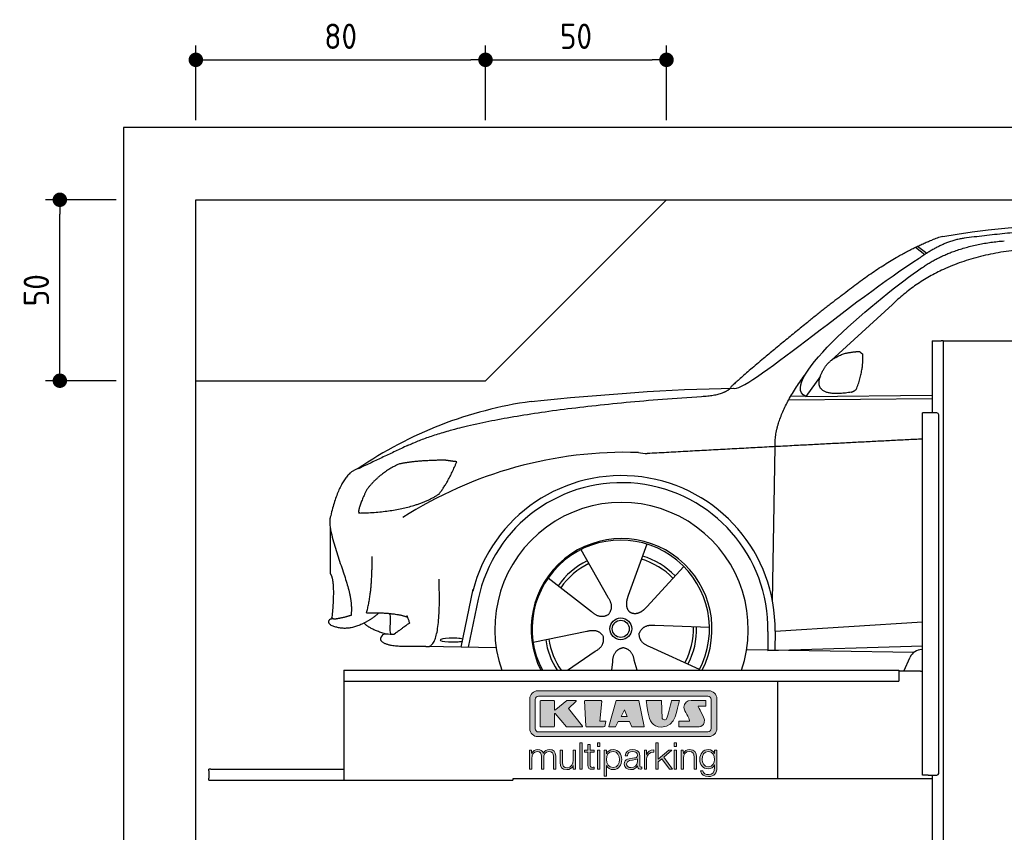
# Model space of a CAD drawing. Header units: millimetres. Extents: x -287 to 6264, y -593 to 3898.
# Tile 2 of 3: x -287 to 2433, y 1652 to 3898. Entities that reach past the tile are written whole.
import ezdxf

# ---------------------------------------------------------------- set-up
doc = ezdxf.new("R2010")
doc.units = ezdxf.units.MM
for name, color, linetype in [('4', 3, 'Continuous'), ('5', 3, 'Continuous'), ('Car', 10, 'Continuous'), ('Logo', 7, 'Continuous')]:
    doc.layers.add(name, color=color, linetype=linetype)
doc.styles.get("Standard").update_dxf_attribs({"font": 'ISOCP.SHX'})
doc.dimstyles.new('GEN-ISO$0', dxfattribs={"dimscale": 20, "dimtxt": 3.5, "dimasz": 2, "dimexe": 2, "dimexo": 1, "dimgap": 1.5, "dimtad": 1, "dimdec": 1, "dimlfac": 0.1, "dimdsep": 46, "dimtxsty": 'Standard', "dimblk": 'PUNKT', "dimcen": 2, "dimclrd": 256, "dimclre": 256, "dimclrt": 2, "dimadec": 0, "dimazin": 0, "dimtp": 0.1, "dimtm": 0.1, "dimtfac": 0.71, "dimtdec": 1, "dimtmove": 2, "dimatfit": 3, "dimldrblk": 'PUNKT', "dimfxl": 0, "dimtolj": 1, "dimarcsym": 0})

# ---------------------------------------------------------------- blocks, each defined once
blk = doc.blocks.new('PUNKT')
at = {"layer": '4', "color": 0, "linetype": 'ByBlock'}
blk.add_line((-0.5, 0), (-1, 0), dxfattribs=at)
at = {"layer": '4', "color": 0, "linetype": 'ByBlock', "const_width": 0.5}
blk.add_lwpolyline([(-0.25, 0, 1), (0.25, 0, 1)], format="xyb", close=True, dxfattribs=at)
blk = doc.blocks.new('*D4')
at = {"layer": '5', "lineweight": -2}
for p, q in [((-20, 3400), (-215.7, 3400)), ((-175.7, 2940), (-175.7, 3360)), ((-20, 2900), (-215.7, 2900))]:
    blk.add_line(p, q, dxfattribs=at)
at = {"layer": 'DEFPOINTS', "color": 0}
for p in [(-175.7, 3400), (0, 3400), (0, 2900)]:
    blk.add_point(p, dxfattribs=at)
at = {"layer": '5', "lineweight": -2, "xscale": 40, "yscale": 40, "zscale": 40}
for p, rotation in [((-175.7, 3400), 90), ((-175.7, 2900), 270)]:
    blk.add_blockref('PUNKT', p, dxfattribs=dict(at, rotation=rotation))
at = {"layer": '5', "color": 2, "insert": (-240.7, 3150), "char_height": 70, "attachment_point": 5, "rotation": 90}
blk.add_mtext('\\A1;50', dxfattribs=at)
blk = doc.blocks.new('*D5')
at = {"layer": '5', "lineweight": -2}
for p, q in [((200, 3620), (200, 3826.7)), ((1000, 3620), (1000, 3826.7)), ((240, 3786.7), (960, 3786.7))]:
    blk.add_line(p, q, dxfattribs=at)
at = {"layer": 'DEFPOINTS', "color": 0}
for p in [(1000, 3786.7), (200, 3600), (1000, 3600)]:
    blk.add_point(p, dxfattribs=at)
at = {"layer": '5', "lineweight": -2, "xscale": 40, "yscale": 40, "zscale": 40, "rotation": 180}
blk.add_blockref('PUNKT', (200, 3786.7), dxfattribs=at)
at = {"layer": '5', "lineweight": -2, "xscale": 40, "yscale": 40, "zscale": 40}
blk.add_blockref('PUNKT', (1000, 3786.7), dxfattribs=at)
at = {"layer": '5', "color": 2, "insert": (600, 3851.7), "char_height": 70, "attachment_point": 5}
blk.add_mtext('\\A1;80', dxfattribs=at)
blk = doc.blocks.new('*D6')
at = {"layer": '5', "lineweight": -2}
for p, q in [((1000, 3620), (1000, 3826.7)), ((1500, 3620), (1500, 3826.7)), ((1040, 3786.7), (1460, 3786.7))]:
    blk.add_line(p, q, dxfattribs=at)
at = {"layer": 'DEFPOINTS', "color": 0}
for p in [(1500, 3786.7), (1000, 3600), (1500, 3600)]:
    blk.add_point(p, dxfattribs=at)
at = {"layer": '5', "lineweight": -2, "xscale": 40, "yscale": 40, "zscale": 40, "rotation": 180}
blk.add_blockref('PUNKT', (1000, 3786.7), dxfattribs=at)
at = {"layer": '5', "lineweight": -2, "xscale": 40, "yscale": 40, "zscale": 40}
blk.add_blockref('PUNKT', (1500, 3786.7), dxfattribs=at)
at = {"layer": '5', "color": 2, "insert": (1250, 3851.7), "char_height": 70, "attachment_point": 5}
blk.add_mtext('\\A1;50', dxfattribs=at)
blk = doc.blocks.new('KLAUS')
at = {"layer": 'Logo'}
h = blk.add_hatch(color=8, dxfattribs=at)
h.dxf.hatch_style = 2
edge = h.paths.add_edge_path()
edge.add_spline(control_points=[(3.6, 29.09), (2.88, 29.09), (2.3, 28.51), (2.3, 27.8), (2.3, 27.8), (2.3, 16.11), (2.3, 16.11), (2.3, 15.39), (2.88, 14.81), (3.6, 14.81), (3.6, 14.81), (71.16, 14.81), (71.16, 14.81), (71.88, 14.81), (72.46, 15.39), (72.46, 16.11), (72.46, 16.11), (72.46, 27.8), (72.46, 27.8), (72.46, 28.51), (71.88, 29.09), (71.16, 29.09), (71.16, 29.09), (3.6, 29.09), (3.6, 29.09), (3.6, 29.09), (3.6, 29.09), (3.6, 29.09)], knot_values=[0, 0, 0, 0, 1, 1, 1, 2, 2, 2, 3, 3, 3, 4, 4, 4, 5, 5, 5, 6, 6, 6, 7, 7, 7, 8, 8, 8, 9, 9, 9, 9], degree=3, periodic=0)
edge = h.paths.add_edge_path()
edge.add_spline(control_points=[(3.35, 31.23), (3.35, 31.23), (71.47, 31.23), (71.47, 31.23), (73.26, 31.23), (74.71, 29.77), (74.71, 27.99), (74.71, 27.99), (74.71, 16.17), (74.71, 16.17), (74.71, 14.38), (73.26, 12.93), (71.47, 12.93), (71.47, 12.93), (3.35, 12.93), (3.35, 12.93), (1.56, 12.93), (0.11, 14.38), (0.11, 16.17), (0.11, 16.17), (0.11, 27.99), (0.11, 27.99), (0.11, 29.77), (1.56, 31.23), (3.35, 31.23), (3.35, 31.23), (3.35, 31.23), (3.35, 31.23)], knot_values=[0, 0, 0, 0, 1, 1, 1, 2, 2, 2, 3, 3, 3, 4, 4, 4, 5, 5, 5, 6, 6, 6, 7, 7, 7, 8, 8, 8, 9, 9, 9, 9], degree=3, periodic=0)
h = blk.add_hatch(color=8, dxfattribs=at)
h.dxf.hatch_style = 2
edge = h.paths.add_edge_path()
edge.add_spline(control_points=[(4.5, 27.33), (4.5, 27.33), (9.7, 27.33), (9.7, 27.33), (9.84, 27.33), (9.96, 27.22), (9.96, 27.08), (9.96, 27.08), (9.96, 23.69), (9.96, 23.69), (9.96, 23.69), (9.94, 23.64), (10.04, 23.59), (10.14, 23.53), (10.2, 23.57), (10.2, 23.57), (10.2, 23.57), (10.51, 23.75), (10.51, 23.75), (10.51, 23.75), (14.94, 27.33), (14.94, 27.33), (14.94, 27.33), (18.41, 27.33), (18.41, 27.33), (18.41, 27.33), (18.49, 27.33), (18.56, 27.2), (18.65, 27.04), (18.53, 26.91), (18.53, 26.91), (18.53, 26.91), (15.49, 24.11), (15.49, 24.11), (15.49, 24.11), (21.14, 17.06), (21.14, 17.06), (21.14, 17.06), (21.13, 16.91), (21.13, 16.91), (21.08, 16.84), (20.99, 16.82), (20.99, 16.82), (20.99, 16.82), (14.7, 16.82), (14.7, 16.82), (14.7, 16.82), (10.26, 22.17), (10.26, 22.17), (10.26, 22.17), (10.19, 22.24), (10.08, 22.21), (9.97, 22.18), (9.96, 22.11), (9.96, 22.11), (9.96, 22.11), (9.96, 17.08), (9.96, 17.08), (9.96, 16.94), (9.84, 16.82), (9.7, 16.82), (9.7, 16.82), (4.5, 16.82), (4.5, 16.82), (4.36, 16.82), (4.25, 16.94), (4.25, 17.08), (4.25, 17.08), (4.25, 27.08), (4.25, 27.08), (4.25, 27.22), (4.36, 27.33), (4.5, 27.33), (4.5, 27.33), (4.5, 27.33), (4.5, 27.33)], knot_values=[0, 0, 0, 0, 1, 1, 1, 2, 2, 2, 3, 3, 3, 4, 4, 4, 5, 5, 5, 6, 6, 6, 7, 7, 7, 8, 8, 8, 9, 9, 9, 10, 10, 10, 11, 11, 11, 12, 12, 12, 13, 13, 13, 14, 14, 14, 15, 15, 15, 16, 16, 16, 17, 17, 17, 18, 18, 18, 19, 19, 19, 20, 20, 20, 21, 21, 21, 22, 22, 22, 23, 23, 23, 24, 24, 24, 25, 25, 25, 25], degree=3, periodic=0)
h = blk.add_hatch(color=8, dxfattribs=at)
h.dxf.hatch_style = 2
h.paths.add_polyline_path([(22.42, 17.06), (21.97, 27.15), (22.24, 27.33), (28.55, 27.33), (28.86, 26.97), (28.01, 19.08), (30.26, 19.07), (30.44, 18.95), (30.08, 16.95), (29.49, 16.82), (22.6, 16.82)])
h = blk.add_hatch(color=8, dxfattribs=at)
h.paths.add_polyline_path([(36.52, 21.01), (38.93, 21.01), (37.87, 23.57)])
h.paths.add_polyline_path([(34.52, 27.33), (43.65, 27.33), (45.76, 16.94), (45.57, 16.82), (40.83, 16.82), (39.89, 18.95), (35.42, 18.95), (34.27, 16.82), (31.78, 16.82), (31.66, 17)])
h = blk.add_hatch(color=8, dxfattribs=at)
h.dxf.hatch_style = 2
edge = h.paths.add_edge_path()
edge.add_spline(control_points=[(52.69, 27.32), (52.69, 27.32), (52.88, 20.14), (52.88, 20.14), (53.01, 19.89), (53.2, 19.77), (53.43, 19.71), (53.91, 19.59), (54.43, 19.57), (54.64, 20.03), (55.23, 21.34), (56.27, 25.45), (56.6, 27.33), (56.6, 27.33), (59.77, 27.33), (59.77, 27.33), (58.77, 23.9), (58.56, 16.82), (52.63, 16.76), (48.72, 16.72), (48.01, 19.35), (47.27, 22.24), (46.89, 23.68), (46.54, 27.33), (46.54, 27.33), (46.54, 27.33), (52.69, 27.32), (52.69, 27.32), (52.69, 27.32), (52.69, 27.32), (52.69, 27.32)], knot_values=[0, 0, 0, 0, 1, 1, 1, 2, 2, 2, 3, 3, 3, 4, 4, 4, 5, 5, 5, 6, 6, 6, 7, 7, 7, 8, 8, 8, 9, 9, 9, 10, 10, 10, 10], degree=3, periodic=0)
h = blk.add_hatch(color=8, dxfattribs=at)
h.dxf.hatch_style = 2
edge = h.paths.add_edge_path()
edge.add_spline(control_points=[(64.46, 27.33), (64.46, 27.33), (70.31, 27.33), (70.31, 27.33), (70.31, 26.52), (70.31, 26.02), (70.31, 25.12), (70.31, 25.12), (67.3, 25.12), (67.3, 25.12), (67.24, 25.04), (67.25, 25.11), (67.25, 24.91), (67.25, 24.88), (69.73, 20.38), (69.73, 19.57), (69.73, 16.4), (67.22, 16.81), (65.9, 16.82), (65.9, 16.82), (59.59, 16.82), (59.59, 16.82), (59.59, 17.76), (59.59, 18.23), (59.59, 19.14), (59.59, 19.14), (63.75, 19.14), (63.75, 19.14), (63.82, 19.22), (63.81, 19.11), (63.81, 19.31), (63.81, 20.32), (61.58, 23.06), (61.58, 24.63), (61.58, 26.33), (62.83, 27.34), (64.46, 27.33), (64.46, 27.33), (64.46, 27.33), (64.46, 27.33)], knot_values=[0, 0, 0, 0, 1, 1, 1, 2, 2, 2, 3, 3, 3, 4, 4, 4, 5, 5, 5, 6, 6, 6, 7, 7, 7, 8, 8, 8, 9, 9, 9, 10, 10, 10, 11, 11, 11, 12, 12, 12, 13, 13, 13, 13], degree=3, periodic=0)
h = blk.add_hatch(color=30, dxfattribs=at)
h.dxf.hatch_style = 2
h.paths.add_polyline_path([(20.07, 0), (20.99, 0), (20.99, 10.45), (20.07, 10.45)])
h = blk.add_hatch(color=30, dxfattribs=at)
h.dxf.hatch_style = 2
edge = h.paths.add_edge_path()
edge.add_spline(control_points=[(24.22, 9.82), (24.22, 9.82), (23.3, 9.82), (23.3, 9.82), (23.3, 9.82), (23.3, 7.55), (23.3, 7.55), (23.3, 7.55), (21.98, 7.55), (21.98, 7.55), (21.98, 7.55), (21.98, 6.78), (21.98, 6.78), (21.98, 6.78), (23.3, 6.78), (23.3, 6.78), (23.3, 6.78), (23.3, 1.61), (23.3, 1.61), (23.28, 0.32), (23.71, -0.09), (24.94, -0.09), (25.22, -0.09), (25.48, -0.06), (25.76, -0.06), (25.76, -0.06), (25.76, 0.73), (25.76, 0.73), (25.5, 0.7), (25.23, 0.69), (24.97, 0.69), (24.31, 0.73), (24.22, 1.08), (24.22, 1.68), (24.22, 1.68), (24.22, 6.78), (24.22, 6.78), (24.22, 6.78), (25.76, 6.78), (25.76, 6.78), (25.76, 6.78), (25.76, 7.55), (25.76, 7.55), (25.76, 7.55), (24.22, 7.55), (24.22, 7.55), (24.22, 7.55), (24.22, 9.82), (24.22, 9.82), (24.22, 9.82), (24.22, 9.82), (24.22, 9.82)], knot_values=[0, 0, 0, 0, 1, 1, 1, 2, 2, 2, 3, 3, 3, 4, 4, 4, 5, 5, 5, 6, 6, 6, 7, 7, 7, 8, 8, 8, 9, 9, 9, 10, 10, 10, 11, 11, 11, 12, 12, 12, 13, 13, 13, 14, 14, 14, 15, 15, 15, 16, 16, 16, 17, 17, 17, 17], degree=3, periodic=0)
h = blk.add_hatch(color=30, dxfattribs=at)
h.paths.add_polyline_path([(27.1, 0), (28.03, 0), (28.03, 7.55), (27.1, 7.55)])
h.paths.add_polyline_path([(27.1, 8.98), (28.03, 8.98), (28.03, 10.45), (27.1, 10.45)])
h = blk.add_hatch(color=30, dxfattribs=at)
h.dxf.hatch_style = 2
h.paths.add_polyline_path([(50.4, 0), (51.32, 0), (51.32, 2.87), (52.82, 4.11), (55.8, 0), (56.96, 0), (53.52, 4.76), (56.74, 7.55), (55.51, 7.55), (51.32, 3.89), (51.32, 10.45), (50.4, 10.45)])
h = blk.add_hatch(color=30, dxfattribs=at)
h.paths.add_polyline_path([(57.74, 0), (58.66, 0), (58.66, 7.55), (57.74, 7.55)])
h.paths.add_polyline_path([(57.74, 8.98), (58.66, 8.98), (58.66, 10.45), (57.74, 10.45)])
h = blk.add_hatch(color=30, dxfattribs=at)
h.dxf.hatch_style = 2
edge = h.paths.add_edge_path()
edge.add_spline(control_points=[(0, 0), (0, 0), (0.92, 0), (0.92, 0), (0.92, 0), (0.92, 4.22), (0.92, 4.22), (0.94, 5.8), (1.58, 7), (3.18, 7), (4.35, 7), (4.77, 6.15), (4.76, 5.12), (4.76, 5.12), (4.76, 0), (4.76, 0), (4.76, 0), (5.68, 0), (5.68, 0), (5.68, 0), (5.68, 4.27), (5.68, 4.27), (5.68, 5.68), (6.14, 7), (7.73, 7), (9.05, 7), (9.52, 6.32), (9.52, 5.08), (9.52, 5.08), (9.52, 0), (9.52, 0), (9.52, 0), (10.44, 0), (10.44, 0), (10.44, 0), (10.44, 5.12), (10.44, 5.12), (10.44, 6.91), (9.59, 7.77), (7.94, 7.77), (6.94, 7.77), (5.99, 7.29), (5.54, 6.3), (5.26, 7.29), (4.36, 7.77), (3.37, 7.77), (2.17, 7.77), (1.38, 7.19), (0.89, 6.28), (0.89, 6.28), (0.85, 6.28), (0.85, 6.28), (0.85, 6.28), (0.85, 7.55), (0.85, 7.55), (0.85, 7.55), (0, 7.55), (0, 7.55), (0, 7.55), (0, 0), (0, 0), (0, 0), (0, 0), (0, 0)], knot_values=[0, 0, 0, 0, 1, 1, 1, 2, 2, 2, 3, 3, 3, 4, 4, 4, 5, 5, 5, 6, 6, 6, 7, 7, 7, 8, 8, 8, 9, 9, 9, 10, 10, 10, 11, 11, 11, 12, 12, 12, 13, 13, 13, 14, 14, 14, 15, 15, 15, 16, 16, 16, 17, 17, 17, 18, 18, 18, 19, 19, 19, 20, 20, 20, 21, 21, 21, 21], degree=3, periodic=0)
h = blk.add_hatch(color=30, dxfattribs=at)
h.dxf.hatch_style = 2
edge = h.paths.add_edge_path()
edge.add_spline(control_points=[(18.31, 7.55), (18.31, 7.55), (17.39, 7.55), (17.39, 7.55), (17.39, 7.55), (17.39, 3.59), (17.39, 3.59), (17.39, 2.05), (16.7, 0.56), (15.12, 0.56), (13.66, 0.56), (13.15, 1.27), (13.1, 2.64), (13.1, 2.64), (13.1, 7.55), (13.1, 7.55), (13.1, 7.55), (12.18, 7.55), (12.18, 7.55), (12.18, 7.55), (12.18, 2.65), (12.18, 2.65), (12.18, 0.89), (12.93, -0.22), (14.83, -0.22), (15.96, -0.22), (16.95, 0.35), (17.44, 1.36), (17.44, 1.36), (17.47, 1.36), (17.47, 1.36), (17.47, 1.36), (17.47, 0), (17.47, 0), (17.47, 0), (18.31, 0), (18.31, 0), (18.31, 0), (18.31, 7.55), (18.31, 7.55), (18.31, 7.55), (18.31, 7.55), (18.31, 7.55)], knot_values=[0, 0, 0, 0, 1, 1, 1, 2, 2, 2, 3, 3, 3, 4, 4, 4, 5, 5, 5, 6, 6, 6, 7, 7, 7, 8, 8, 8, 9, 9, 9, 10, 10, 10, 11, 11, 11, 12, 12, 12, 13, 13, 13, 14, 14, 14, 14], degree=3, periodic=0)
h = blk.add_hatch(color=30, dxfattribs=at)
edge = h.paths.add_edge_path()
edge.add_spline(control_points=[(35.84, 3.78), (35.84, 2.21), (35.12, 0.56), (33.37, 0.56), (31.4, 0.56), (30.72, 2.21), (30.72, 3.78), (30.72, 5.49), (31.33, 7), (33.37, 7), (35.12, 7), (35.84, 5.34), (35.84, 3.78), (35.84, 3.78), (35.84, 3.78), (35.84, 3.78)], knot_values=[0, 0, 0, 0, 1, 1, 1, 2, 2, 2, 3, 3, 3, 4, 4, 4, 5, 5, 5, 5], degree=3, periodic=0)
edge = h.paths.add_edge_path()
edge.add_spline(control_points=[(29.79, -2.8), (29.79, -2.8), (30.72, -2.8), (30.72, -2.8), (30.72, -2.8), (30.72, 1.43), (30.72, 1.43), (30.72, 1.43), (30.74, 1.43), (30.74, 1.43), (31.14, 0.35), (32.24, -0.22), (33.37, -0.22), (35.66, -0.22), (36.76, 1.64), (36.76, 3.78), (36.76, 5.91), (35.66, 7.77), (33.37, 7.77), (32.15, 7.77), (31.1, 7.14), (30.67, 6.12), (30.67, 6.12), (30.64, 6.12), (30.64, 6.12), (30.64, 6.12), (30.64, 7.55), (30.64, 7.55), (30.64, 7.55), (29.79, 7.55), (29.79, 7.55), (29.79, 7.55), (29.79, -2.8), (29.79, -2.8), (29.79, -2.8), (29.79, -2.8), (29.79, -2.8)], knot_values=[0, 0, 0, 0, 1, 1, 1, 2, 2, 2, 3, 3, 3, 4, 4, 4, 5, 5, 5, 6, 6, 6, 7, 7, 7, 8, 8, 8, 9, 9, 9, 10, 10, 10, 11, 11, 11, 12, 12, 12, 12], degree=3, periodic=0)
h = blk.add_hatch(color=30, dxfattribs=at)
edge = h.paths.add_edge_path()
edge.add_spline(control_points=[(43.03, 2.93), (43.04, 1.45), (41.8, 0.56), (40.39, 0.56), (39.53, 0.56), (38.71, 1.13), (38.71, 2.05), (38.71, 3.53), (40.66, 3.51), (42.22, 3.79), (42.47, 3.84), (42.88, 3.91), (43, 4.13), (43, 4.13), (43.03, 4.13), (43.03, 4.13), (43.03, 4.13), (43.03, 2.93), (43.03, 2.93), (43.03, 2.93), (43.03, 2.93), (43.03, 2.93)], knot_values=[0, 0, 0, 0, 1, 1, 1, 2, 2, 2, 3, 3, 3, 4, 4, 4, 5, 5, 5, 6, 6, 6, 7, 7, 7, 7], degree=3, periodic=0)
edge = h.paths.add_edge_path()
edge.add_spline(control_points=[(39.03, 5.24), (39.06, 6.47), (39.91, 7), (41.05, 7), (42.14, 7), (43.03, 6.69), (43.03, 5.45), (43.03, 4.61), (42.6, 4.51), (41.84, 4.42), (39.85, 4.19), (37.79, 4.11), (37.79, 1.99), (37.79, 0.47), (38.93, -0.22), (40.32, -0.22), (41.77, -0.22), (42.43, 0.34), (43.07, 1.32), (43.07, 1.32), (43.1, 1.32), (43.1, 1.32), (43.1, 0.53), (43.25, 0), (44.19, 0), (44.43, 0), (44.58, 0.01), (44.79, 0.06), (44.79, 0.06), (44.79, 0.83), (44.79, 0.83), (44.71, 0.81), (44.6, 0.78), (44.49, 0.78), (44.13, 0.78), (43.95, 0.98), (43.95, 1.33), (43.95, 1.33), (43.95, 5.34), (43.95, 5.34), (43.95, 7.36), (42.5, 7.77), (41.17, 7.77), (39.44, 7.77), (38.2, 7.01), (38.11, 5.24), (38.11, 5.24), (39.03, 5.24), (39.03, 5.24), (39.03, 5.24), (39.03, 5.24), (39.03, 5.24)], knot_values=[0, 0, 0, 0, 1, 1, 1, 2, 2, 2, 3, 3, 3, 4, 4, 4, 5, 5, 5, 6, 6, 6, 7, 7, 7, 8, 8, 8, 9, 9, 9, 10, 10, 10, 11, 11, 11, 12, 12, 12, 13, 13, 13, 14, 14, 14, 15, 15, 15, 16, 16, 16, 17, 17, 17, 17], degree=3, periodic=0)
h = blk.add_hatch(color=30, dxfattribs=at)
h.dxf.hatch_style = 2
edge = h.paths.add_edge_path()
edge.add_spline(control_points=[(45.79, 0), (45.79, 0), (46.71, 0), (46.71, 0), (46.71, 0), (46.71, 4.03), (46.71, 4.03), (46.71, 5.59), (47.85, 6.82), (49.52, 6.73), (49.52, 6.73), (49.52, 7.66), (49.52, 7.66), (48.16, 7.72), (47.14, 7), (46.67, 5.78), (46.67, 5.78), (46.64, 5.78), (46.64, 5.78), (46.64, 5.78), (46.64, 7.55), (46.64, 7.55), (46.64, 7.55), (45.79, 7.55), (45.79, 7.55), (45.79, 7.55), (45.79, 0), (45.79, 0), (45.79, 0), (45.79, 0), (45.79, 0)], knot_values=[0, 0, 0, 0, 1, 1, 1, 2, 2, 2, 3, 3, 3, 4, 4, 4, 5, 5, 5, 6, 6, 6, 7, 7, 7, 8, 8, 8, 9, 9, 9, 10, 10, 10, 10], degree=3, periodic=0)
h = blk.add_hatch(color=30, dxfattribs=at)
h.dxf.hatch_style = 2
edge = h.paths.add_edge_path()
edge.add_spline(control_points=[(60.41, 0), (60.41, 0), (61.33, 0), (61.33, 0), (61.33, 0), (61.33, 4.41), (61.33, 4.41), (61.36, 5.89), (62.24, 7), (63.7, 7), (65.2, 7), (65.62, 6.02), (65.62, 4.71), (65.62, 4.71), (65.62, 0), (65.62, 0), (65.62, 0), (66.54, 0), (66.54, 0), (66.54, 0), (66.54, 4.86), (66.54, 4.86), (66.54, 6.66), (65.9, 7.77), (63.78, 7.77), (62.71, 7.77), (61.7, 7.16), (61.36, 6.25), (61.36, 6.25), (61.33, 6.25), (61.33, 6.25), (61.33, 6.25), (61.33, 7.55), (61.33, 7.55), (61.33, 7.55), (60.41, 7.55), (60.41, 7.55), (60.41, 7.55), (60.41, 0), (60.41, 0), (60.41, 0), (60.41, 0), (60.41, 0)], knot_values=[0, 0, 0, 0, 1, 1, 1, 2, 2, 2, 3, 3, 3, 4, 4, 4, 5, 5, 5, 6, 6, 6, 7, 7, 7, 8, 8, 8, 9, 9, 9, 10, 10, 10, 11, 11, 11, 12, 12, 12, 13, 13, 13, 14, 14, 14, 14], degree=3, periodic=0)
h = blk.add_hatch(color=30, dxfattribs=at)
edge = h.paths.add_edge_path()
edge.add_spline(control_points=[(71.32, 0.86), (69.62, 0.86), (68.83, 2.34), (68.83, 3.86), (68.83, 5.43), (69.56, 7), (71.32, 7), (73.06, 7), (73.75, 5.34), (73.75, 3.86), (73.75, 2.33), (72.91, 0.86), (71.32, 0.86), (71.32, 0.86), (71.32, 0.86), (71.32, 0.86)], knot_values=[0, 0, 0, 0, 1, 1, 1, 2, 2, 2, 3, 3, 3, 4, 4, 4, 5, 5, 5, 5], degree=3, periodic=0)
edge = h.paths.add_edge_path()
edge.add_spline(control_points=[(74.67, 7.55), (74.67, 7.55), (73.75, 7.55), (73.75, 7.55), (73.75, 7.55), (73.75, 6.25), (73.75, 6.25), (73.75, 6.25), (73.72, 6.25), (73.72, 6.25), (73.35, 7.09), (72.41, 7.77), (71.32, 7.77), (69.13, 7.77), (67.9, 6.05), (67.9, 3.97), (67.9, 1.82), (68.9, 0.09), (71.32, 0.09), (72.4, 0.09), (73.29, 0.72), (73.72, 1.64), (73.72, 1.64), (73.75, 1.64), (73.75, 1.64), (73.75, 1.64), (73.75, 0.61), (73.75, 0.61), (73.75, -1.23), (73.01, -2.24), (71.32, -2.24), (70.29, -2.24), (69.31, -1.85), (69.1, -0.73), (69.1, -0.73), (68.18, -0.73), (68.18, -0.73), (68.31, -2.34), (69.81, -3.02), (71.32, -3.02), (73.79, -3.02), (74.65, -1.64), (74.67, 0.61), (74.67, 0.61), (74.67, 7.55), (74.67, 7.55), (74.67, 7.55), (74.67, 7.55), (74.67, 7.55)], knot_values=[0, 0, 0, 0, 1, 1, 1, 2, 2, 2, 3, 3, 3, 4, 4, 4, 5, 5, 5, 6, 6, 6, 7, 7, 7, 8, 8, 8, 9, 9, 9, 10, 10, 10, 11, 11, 11, 12, 12, 12, 13, 13, 13, 14, 14, 14, 15, 15, 15, 16, 16, 16, 16], degree=3, periodic=0)
at = {"layer": 'Logo', "lineweight": 0}
for points in [[(22.42, 17.06), (21.97, 27.15), (22.24, 27.33), (28.55, 27.33), (28.86, 26.97), (28.01, 19.08), (30.26, 19.07), (30.44, 18.95), (30.08, 16.95), (29.49, 16.82), (22.6, 16.82), (22.42, 17.06), (22.42, 17.06)], [(34.52, 27.33), (43.65, 27.33), (45.76, 16.94), (45.57, 16.82), (40.83, 16.82), (39.89, 18.95), (35.42, 18.95), (34.27, 16.82), (31.78, 16.82), (31.66, 17), (34.52, 27.33), (34.52, 27.33)], [(36.52, 21.01), (38.93, 21.01), (37.87, 23.57), (36.52, 21.01), (36.52, 21.01)], [(20.07, 0), (20.99, 0), (20.99, 10.45), (20.07, 10.45), (20.07, 0), (20.07, 0)], [(27.1, 8.98), (28.03, 8.98), (28.03, 10.45), (27.1, 10.45), (27.1, 8.98), (27.1, 8.98)], [(50.4, 0), (51.32, 0), (51.32, 2.87), (52.82, 4.11), (55.8, 0), (56.96, 0), (53.52, 4.76), (56.74, 7.55), (55.51, 7.55), (51.32, 3.89), (51.32, 10.45), (50.4, 10.45), (50.4, 0), (50.4, 0)], [(57.74, 8.98), (58.66, 8.98), (58.66, 10.45), (57.74, 10.45), (57.74, 8.98), (57.74, 8.98)], [(27.1, 0), (28.03, 0), (28.03, 7.55), (27.1, 7.55), (27.1, 0), (27.1, 0)], [(57.74, 0), (58.66, 0), (58.66, 7.55), (57.74, 7.55), (57.74, 0), (57.74, 0)]]:
    blk.add_lwpolyline(points, dxfattribs=at)
for points, knots in [([(3.35, 31.23), (3.35, 31.23), (71.47, 31.23), (71.47, 31.23), (73.26, 31.23), (74.71, 29.77), (74.71, 27.99), (74.71, 27.99), (74.71, 16.17), (74.71, 16.17), (74.71, 14.38), (73.26, 12.93), (71.47, 12.93), (71.47, 12.93), (3.35, 12.93), (3.35, 12.93), (1.56, 12.93), (0.11, 14.38), (0.11, 16.17), (0.11, 16.17), (0.11, 27.99), (0.11, 27.99), (0.11, 29.77), (1.56, 31.23), (3.35, 31.23), (3.35, 31.23), (3.35, 31.23), (3.35, 31.23)], [0, 0, 0, 0, 1, 1, 1, 2, 2, 2, 3, 3, 3, 4, 4, 4, 5, 5, 5, 6, 6, 6, 7, 7, 7, 8, 8, 8, 9, 9, 9, 9]), ([(3.6, 29.09), (2.88, 29.09), (2.3, 28.51), (2.3, 27.8), (2.3, 27.8), (2.3, 16.11), (2.3, 16.11), (2.3, 15.39), (2.88, 14.81), (3.6, 14.81), (3.6, 14.81), (71.16, 14.81), (71.16, 14.81), (71.88, 14.81), (72.46, 15.39), (72.46, 16.11), (72.46, 16.11), (72.46, 27.8), (72.46, 27.8), (72.46, 28.51), (71.88, 29.09), (71.16, 29.09), (71.16, 29.09), (3.6, 29.09), (3.6, 29.09), (3.6, 29.09), (3.6, 29.09), (3.6, 29.09)], [0, 0, 0, 0, 1, 1, 1, 2, 2, 2, 3, 3, 3, 4, 4, 4, 5, 5, 5, 6, 6, 6, 7, 7, 7, 8, 8, 8, 9, 9, 9, 9]), ([(4.5, 27.33), (4.5, 27.33), (9.7, 27.33), (9.7, 27.33), (9.84, 27.33), (9.96, 27.22), (9.96, 27.08), (9.96, 27.08), (9.96, 23.69), (9.96, 23.69), (9.96, 23.69), (9.94, 23.64), (10.04, 23.59), (10.14, 23.53), (10.2, 23.57), (10.2, 23.57), (10.2, 23.57), (10.51, 23.75), (10.51, 23.75), (10.51, 23.75), (14.94, 27.33), (14.94, 27.33), (14.94, 27.33), (18.41, 27.33), (18.41, 27.33), (18.41, 27.33), (18.49, 27.33), (18.56, 27.2), (18.65, 27.04), (18.53, 26.91), (18.53, 26.91), (18.53, 26.91), (15.49, 24.11), (15.49, 24.11), (15.49, 24.11), (21.14, 17.06), (21.14, 17.06), (21.14, 17.06), (21.13, 16.91), (21.13, 16.91), (21.08, 16.84), (20.99, 16.82), (20.99, 16.82), (20.99, 16.82), (14.7, 16.82), (14.7, 16.82), (14.7, 16.82), (10.26, 22.17), (10.26, 22.17), (10.26, 22.17), (10.19, 22.24), (10.08, 22.21), (9.97, 22.18), (9.96, 22.11), (9.96, 22.11), (9.96, 22.11), (9.96, 17.08), (9.96, 17.08), (9.96, 16.94), (9.84, 16.82), (9.7, 16.82), (9.7, 16.82), (4.5, 16.82), (4.5, 16.82), (4.36, 16.82), (4.25, 16.94), (4.25, 17.08), (4.25, 17.08), (4.25, 27.08), (4.25, 27.08), (4.25, 27.22), (4.36, 27.33), (4.5, 27.33), (4.5, 27.33), (4.5, 27.33), (4.5, 27.33)], [0, 0, 0, 0, 1, 1, 1, 2, 2, 2, 3, 3, 3, 4, 4, 4, 5, 5, 5, 6, 6, 6, 7, 7, 7, 8, 8, 8, 9, 9, 9, 10, 10, 10, 11, 11, 11, 12, 12, 12, 13, 13, 13, 14, 14, 14, 15, 15, 15, 16, 16, 16, 17, 17, 17, 18, 18, 18, 19, 19, 19, 20, 20, 20, 21, 21, 21, 22, 22, 22, 23, 23, 23, 24, 24, 24, 25, 25, 25, 25]), ([(52.69, 27.32), (52.69, 27.32), (52.88, 20.14), (52.88, 20.14), (53.01, 19.89), (53.2, 19.77), (53.43, 19.71), (53.91, 19.59), (54.43, 19.57), (54.64, 20.03), (55.23, 21.34), (56.27, 25.45), (56.6, 27.33), (56.6, 27.33), (59.77, 27.33), (59.77, 27.33), (58.77, 23.9), (58.56, 16.82), (52.63, 16.76), (48.72, 16.72), (48.01, 19.35), (47.27, 22.24), (46.89, 23.68), (46.54, 27.33), (46.54, 27.33), (46.54, 27.33), (52.69, 27.32), (52.69, 27.32), (52.69, 27.32), (52.69, 27.32), (52.69, 27.32)], [0, 0, 0, 0, 1, 1, 1, 2, 2, 2, 3, 3, 3, 4, 4, 4, 5, 5, 5, 6, 6, 6, 7, 7, 7, 8, 8, 8, 9, 9, 9, 10, 10, 10, 10]), ([(64.46, 27.33), (64.46, 27.33), (70.31, 27.33), (70.31, 27.33), (70.31, 26.52), (70.31, 26.02), (70.31, 25.12), (70.31, 25.12), (67.3, 25.12), (67.3, 25.12), (67.24, 25.04), (67.25, 25.11), (67.25, 24.91), (67.25, 24.88), (69.73, 20.38), (69.73, 19.57), (69.73, 16.4), (67.22, 16.81), (65.9, 16.82), (65.9, 16.82), (59.59, 16.82), (59.59, 16.82), (59.59, 17.76), (59.59, 18.23), (59.59, 19.14), (59.59, 19.14), (63.75, 19.14), (63.75, 19.14), (63.82, 19.22), (63.81, 19.11), (63.81, 19.31), (63.81, 20.32), (61.58, 23.06), (61.58, 24.63), (61.58, 26.33), (62.83, 27.34), (64.46, 27.33), (64.46, 27.33), (64.46, 27.33), (64.46, 27.33)], [0, 0, 0, 0, 1, 1, 1, 2, 2, 2, 3, 3, 3, 4, 4, 4, 5, 5, 5, 6, 6, 6, 7, 7, 7, 8, 8, 8, 9, 9, 9, 10, 10, 10, 11, 11, 11, 12, 12, 12, 13, 13, 13, 13]), ([(24.22, 9.82), (24.22, 9.82), (23.3, 9.82), (23.3, 9.82), (23.3, 9.82), (23.3, 7.55), (23.3, 7.55), (23.3, 7.55), (21.98, 7.55), (21.98, 7.55), (21.98, 7.55), (21.98, 6.78), (21.98, 6.78), (21.98, 6.78), (23.3, 6.78), (23.3, 6.78), (23.3, 6.78), (23.3, 1.61), (23.3, 1.61), (23.28, 0.32), (23.71, -0.09), (24.94, -0.09), (25.22, -0.09), (25.48, -0.06), (25.76, -0.06), (25.76, -0.06), (25.76, 0.73), (25.76, 0.73), (25.5, 0.7), (25.23, 0.69), (24.97, 0.69), (24.31, 0.73), (24.22, 1.08), (24.22, 1.68), (24.22, 1.68), (24.22, 6.78), (24.22, 6.78), (24.22, 6.78), (25.76, 6.78), (25.76, 6.78), (25.76, 6.78), (25.76, 7.55), (25.76, 7.55), (25.76, 7.55), (24.22, 7.55), (24.22, 7.55), (24.22, 7.55), (24.22, 9.82), (24.22, 9.82), (24.22, 9.82), (24.22, 9.82), (24.22, 9.82)], [0, 0, 0, 0, 1, 1, 1, 2, 2, 2, 3, 3, 3, 4, 4, 4, 5, 5, 5, 6, 6, 6, 7, 7, 7, 8, 8, 8, 9, 9, 9, 10, 10, 10, 11, 11, 11, 12, 12, 12, 13, 13, 13, 14, 14, 14, 15, 15, 15, 16, 16, 16, 17, 17, 17, 17]), ([(0, 0), (0, 0), (0.92, 0), (0.92, 0), (0.92, 0), (0.92, 4.22), (0.92, 4.22), (0.94, 5.8), (1.58, 7), (3.18, 7), (4.35, 7), (4.77, 6.15), (4.76, 5.12), (4.76, 5.12), (4.76, 0), (4.76, 0), (4.76, 0), (5.68, 0), (5.68, 0), (5.68, 0), (5.68, 4.27), (5.68, 4.27), (5.68, 5.68), (6.14, 7), (7.73, 7), (9.05, 7), (9.52, 6.32), (9.52, 5.08), (9.52, 5.08), (9.52, 0), (9.52, 0), (9.52, 0), (10.44, 0), (10.44, 0), (10.44, 0), (10.44, 5.12), (10.44, 5.12), (10.44, 6.91), (9.59, 7.77), (7.94, 7.77), (6.94, 7.77), (5.99, 7.29), (5.54, 6.3), (5.26, 7.29), (4.36, 7.77), (3.37, 7.77), (2.17, 7.77), (1.38, 7.19), (0.89, 6.28), (0.89, 6.28), (0.85, 6.28), (0.85, 6.28), (0.85, 6.28), (0.85, 7.55), (0.85, 7.55), (0.85, 7.55), (0, 7.55), (0, 7.55), (0, 7.55), (0, 0), (0, 0), (0, 0), (0, 0), (0, 0)], [0, 0, 0, 0, 1, 1, 1, 2, 2, 2, 3, 3, 3, 4, 4, 4, 5, 5, 5, 6, 6, 6, 7, 7, 7, 8, 8, 8, 9, 9, 9, 10, 10, 10, 11, 11, 11, 12, 12, 12, 13, 13, 13, 14, 14, 14, 15, 15, 15, 16, 16, 16, 17, 17, 17, 18, 18, 18, 19, 19, 19, 20, 20, 20, 21, 21, 21, 21]), ([(18.31, 7.55), (18.31, 7.55), (17.39, 7.55), (17.39, 7.55), (17.39, 7.55), (17.39, 3.59), (17.39, 3.59), (17.39, 2.05), (16.7, 0.56), (15.12, 0.56), (13.66, 0.56), (13.15, 1.27), (13.1, 2.64), (13.1, 2.64), (13.1, 7.55), (13.1, 7.55), (13.1, 7.55), (12.18, 7.55), (12.18, 7.55), (12.18, 7.55), (12.18, 2.65), (12.18, 2.65), (12.18, 0.89), (12.93, -0.22), (14.83, -0.22), (15.96, -0.22), (16.95, 0.35), (17.44, 1.36), (17.44, 1.36), (17.47, 1.36), (17.47, 1.36), (17.47, 1.36), (17.47, 0), (17.47, 0), (17.47, 0), (18.31, 0), (18.31, 0), (18.31, 0), (18.31, 7.55), (18.31, 7.55), (18.31, 7.55), (18.31, 7.55), (18.31, 7.55)], [0, 0, 0, 0, 1, 1, 1, 2, 2, 2, 3, 3, 3, 4, 4, 4, 5, 5, 5, 6, 6, 6, 7, 7, 7, 8, 8, 8, 9, 9, 9, 10, 10, 10, 11, 11, 11, 12, 12, 12, 13, 13, 13, 14, 14, 14, 14]), ([(29.79, -2.8), (29.79, -2.8), (30.72, -2.8), (30.72, -2.8), (30.72, -2.8), (30.72, 1.43), (30.72, 1.43), (30.72, 1.43), (30.74, 1.43), (30.74, 1.43), (31.14, 0.35), (32.24, -0.22), (33.37, -0.22), (35.66, -0.22), (36.76, 1.64), (36.76, 3.78), (36.76, 5.91), (35.66, 7.77), (33.37, 7.77), (32.15, 7.77), (31.1, 7.14), (30.67, 6.12), (30.67, 6.12), (30.64, 6.12), (30.64, 6.12), (30.64, 6.12), (30.64, 7.55), (30.64, 7.55), (30.64, 7.55), (29.79, 7.55), (29.79, 7.55), (29.79, 7.55), (29.79, -2.8), (29.79, -2.8), (29.79, -2.8), (29.79, -2.8), (29.79, -2.8)], [0, 0, 0, 0, 1, 1, 1, 2, 2, 2, 3, 3, 3, 4, 4, 4, 5, 5, 5, 6, 6, 6, 7, 7, 7, 8, 8, 8, 9, 9, 9, 10, 10, 10, 11, 11, 11, 12, 12, 12, 12]), ([(35.84, 3.78), (35.84, 2.21), (35.12, 0.56), (33.37, 0.56), (31.4, 0.56), (30.72, 2.21), (30.72, 3.78), (30.72, 5.49), (31.33, 7), (33.37, 7), (35.12, 7), (35.84, 5.34), (35.84, 3.78), (35.84, 3.78), (35.84, 3.78), (35.84, 3.78)], [0, 0, 0, 0, 1, 1, 1, 2, 2, 2, 3, 3, 3, 4, 4, 4, 5, 5, 5, 5]), ([(39.03, 5.24), (39.06, 6.47), (39.91, 7), (41.05, 7), (42.14, 7), (43.03, 6.69), (43.03, 5.45), (43.03, 4.61), (42.6, 4.51), (41.84, 4.42), (39.85, 4.19), (37.79, 4.11), (37.79, 1.99), (37.79, 0.47), (38.93, -0.22), (40.32, -0.22), (41.77, -0.22), (42.43, 0.34), (43.07, 1.32), (43.07, 1.32), (43.1, 1.32), (43.1, 1.32), (43.1, 0.53), (43.25, 0), (44.19, 0), (44.43, 0), (44.58, 0.01), (44.79, 0.06), (44.79, 0.06), (44.79, 0.83), (44.79, 0.83), (44.71, 0.81), (44.6, 0.78), (44.49, 0.78), (44.13, 0.78), (43.95, 0.98), (43.95, 1.33), (43.95, 1.33), (43.95, 5.34), (43.95, 5.34), (43.95, 7.36), (42.5, 7.77), (41.17, 7.77), (39.44, 7.77), (38.2, 7.01), (38.11, 5.24), (38.11, 5.24), (39.03, 5.24), (39.03, 5.24), (39.03, 5.24), (39.03, 5.24), (39.03, 5.24)], [0, 0, 0, 0, 1, 1, 1, 2, 2, 2, 3, 3, 3, 4, 4, 4, 5, 5, 5, 6, 6, 6, 7, 7, 7, 8, 8, 8, 9, 9, 9, 10, 10, 10, 11, 11, 11, 12, 12, 12, 13, 13, 13, 14, 14, 14, 15, 15, 15, 16, 16, 16, 17, 17, 17, 17]), ([(43.03, 2.93), (43.04, 1.45), (41.8, 0.56), (40.39, 0.56), (39.53, 0.56), (38.71, 1.13), (38.71, 2.05), (38.71, 3.53), (40.66, 3.51), (42.22, 3.79), (42.47, 3.84), (42.88, 3.91), (43, 4.13), (43, 4.13), (43.03, 4.13), (43.03, 4.13), (43.03, 4.13), (43.03, 2.93), (43.03, 2.93), (43.03, 2.93), (43.03, 2.93), (43.03, 2.93)], [0, 0, 0, 0, 1, 1, 1, 2, 2, 2, 3, 3, 3, 4, 4, 4, 5, 5, 5, 6, 6, 6, 7, 7, 7, 7]), ([(45.79, 0), (45.79, 0), (46.71, 0), (46.71, 0), (46.71, 0), (46.71, 4.03), (46.71, 4.03), (46.71, 5.59), (47.85, 6.82), (49.52, 6.73), (49.52, 6.73), (49.52, 7.66), (49.52, 7.66), (48.16, 7.72), (47.14, 7), (46.67, 5.78), (46.67, 5.78), (46.64, 5.78), (46.64, 5.78), (46.64, 5.78), (46.64, 7.55), (46.64, 7.55), (46.64, 7.55), (45.79, 7.55), (45.79, 7.55), (45.79, 7.55), (45.79, 0), (45.79, 0), (45.79, 0), (45.79, 0), (45.79, 0)], [0, 0, 0, 0, 1, 1, 1, 2, 2, 2, 3, 3, 3, 4, 4, 4, 5, 5, 5, 6, 6, 6, 7, 7, 7, 8, 8, 8, 9, 9, 9, 10, 10, 10, 10]), ([(60.41, 0), (60.41, 0), (61.33, 0), (61.33, 0), (61.33, 0), (61.33, 4.41), (61.33, 4.41), (61.36, 5.89), (62.24, 7), (63.7, 7), (65.2, 7), (65.62, 6.02), (65.62, 4.71), (65.62, 4.71), (65.62, 0), (65.62, 0), (65.62, 0), (66.54, 0), (66.54, 0), (66.54, 0), (66.54, 4.86), (66.54, 4.86), (66.54, 6.66), (65.9, 7.77), (63.78, 7.77), (62.71, 7.77), (61.7, 7.16), (61.36, 6.25), (61.36, 6.25), (61.33, 6.25), (61.33, 6.25), (61.33, 6.25), (61.33, 7.55), (61.33, 7.55), (61.33, 7.55), (60.41, 7.55), (60.41, 7.55), (60.41, 7.55), (60.41, 0), (60.41, 0), (60.41, 0), (60.41, 0), (60.41, 0)], [0, 0, 0, 0, 1, 1, 1, 2, 2, 2, 3, 3, 3, 4, 4, 4, 5, 5, 5, 6, 6, 6, 7, 7, 7, 8, 8, 8, 9, 9, 9, 10, 10, 10, 11, 11, 11, 12, 12, 12, 13, 13, 13, 14, 14, 14, 14]), ([(74.67, 7.55), (74.67, 7.55), (73.75, 7.55), (73.75, 7.55), (73.75, 7.55), (73.75, 6.25), (73.75, 6.25), (73.75, 6.25), (73.72, 6.25), (73.72, 6.25), (73.35, 7.09), (72.41, 7.77), (71.32, 7.77), (69.13, 7.77), (67.9, 6.05), (67.9, 3.97), (67.9, 1.82), (68.9, 0.09), (71.32, 0.09), (72.4, 0.09), (73.29, 0.72), (73.72, 1.64), (73.72, 1.64), (73.75, 1.64), (73.75, 1.64), (73.75, 1.64), (73.75, 0.61), (73.75, 0.61), (73.75, -1.23), (73.01, -2.24), (71.32, -2.24), (70.29, -2.24), (69.31, -1.85), (69.1, -0.73), (69.1, -0.73), (68.18, -0.73), (68.18, -0.73), (68.31, -2.34), (69.81, -3.02), (71.32, -3.02), (73.79, -3.02), (74.65, -1.64), (74.67, 0.61), (74.67, 0.61), (74.67, 7.55), (74.67, 7.55), (74.67, 7.55), (74.67, 7.55), (74.67, 7.55)], [0, 0, 0, 0, 1, 1, 1, 2, 2, 2, 3, 3, 3, 4, 4, 4, 5, 5, 5, 6, 6, 6, 7, 7, 7, 8, 8, 8, 9, 9, 9, 10, 10, 10, 11, 11, 11, 12, 12, 12, 13, 13, 13, 14, 14, 14, 15, 15, 15, 16, 16, 16, 16]), ([(71.32, 0.86), (69.62, 0.86), (68.83, 2.34), (68.83, 3.86), (68.83, 5.43), (69.56, 7), (71.32, 7), (73.06, 7), (73.75, 5.34), (73.75, 3.86), (73.75, 2.33), (72.91, 0.86), (71.32, 0.86), (71.32, 0.86), (71.32, 0.86), (71.32, 0.86)], [0, 0, 0, 0, 1, 1, 1, 2, 2, 2, 3, 3, 3, 4, 4, 4, 5, 5, 5, 5])]:
    blk.add_open_spline(points, degree=3, knots=knots, dxfattribs=at)

msp = doc.modelspace()

# ---------------------------------------------------------------- linework, layer by layer
for p, q in [((1000, 2900), (1500, 3400)), ((2234.07, 3010), (2244.07, 3010)), ((2234.07, 3010), (2234.07, 2811)), ((2244.07, 3010), (2259.07, 3010)), ((2264.07, 3010), (2259.07, 3010)), ((2264.07, 3010), (2274.07, 3010)), ((2264.07, 3010), (2264.07, 178.78)), ((2274.07, 3010), (2464.07, 3010)), ((200, 2900), (1000, 2900)), ((2223.07, 2811), (2207.07, 2811)), ((2207.07, 1861), (2207.07, 2811)), ((2207.07, 1853), (2207.07, 2810)), ((2247.07, 2811), (2223.07, 2811)), ((2252.07, 1816), (2252.07, 2806)), ((2252.07, 1815), (2252.07, 2805)), ((2204.96, 2157), (2207.07, 2157)), ((2155.82, 2097), (2172.89, 2136.03)), ((608.57, 2100), (2142.07, 2100)), ((608.57, 2100), (608.57, 1796)), ((2142.07, 2100), (2142.07, 2070)), ((2202.07, 2097), (2142.07, 2097)), ((2202.07, 2097), (2207.07, 2097)), ((608.57, 2070), (2142.07, 2070)), ((1807.07, 2070), (1807.07, 1800)), ((2207.07, 1810), (2207.07, 1853)), ((2207.07, 1811), (2207.07, 1853)), ((236, 1822), (236, 1827)), ((241, 1827), (236, 1827)), ((241, 1827), (608.57, 1827)), ((236, 1822), (236, 1802)), ((236, 1796), (236, 1802)), ((236, 1796), (1076, 1796)), ((2234.07, 1800), (1076, 1800)), ((1076, 1800), (1076, 1796)), ((2223.07, 1810), (2207.07, 1810)), ((2223.07, 1810), (2247.07, 1810)), ((2234.07, 1810), (2234.07, 134.01))]:
    msp.add_line(p, q)
msp.add_lwpolyline([(5600, -100), (5600, 3600), (0, 3600), (0, -300), (5600, -300), (5698.53, -300), (5718.66, -252.06), (5691.11, -184.27), (5726.08, -150.37), (5711.24, -100), (200, -100), (200, 3400), (5400, 3400), (5400, -100)])
for centre, radius, start, end in [((2247.07, 2806), 5, 0, 90), ((2204.96, 2122), 35, 90, 156.37062), ((2247.07, 1815), 5, 270, 0)]:
    msp.add_arc(centre, radius, start, end)
at = {"layer": 'Car'}
for p, q in [((2187.97, 3268.87), (2213.69, 3248.92)), ((2193.76, 3271.64), (2218.83, 3252.22)), ((2123.87, 3110.18), (1954.47, 2956.22)), ((1925.21, 2912.78), (1884.61, 2856.75)), ((1884.61, 2856.75), (1843.38, 2857.45)), ((1884.61, 2856.75), (2234.07, 2860.13)), ((1837.71, 2847.41), (2234.07, 2850.56)), ((1792.68, 2292.22), (1799.88, 2717.76)), ((571.01, 2495.54), (571.01, 2367.28)), ((1445.68, 2448.7), (1394.2, 2306.3)), ((1263.53, 2433.31), (1338.17, 2301.57)), ((1547.79, 2386.94), (1445.56, 2275.24)), ((1173.24, 2355.28), (1292.76, 2262.32)), ((932.67, 2163.97), (966.07, 2324.4)), ((979.79, 2296.14), (952.2, 2163.62)), ((1799.98, 2207.67), (2207.07, 2233.64)), ((1131.59, 2177.29), (1279.95, 2207.57)), ((1618.72, 2218.46), (1467.38, 2223.41)), ((1780.37, 2206.83), (1779.51, 2156.42)), ((1799.98, 2207.67), (1799.24, 2155.1)), ((1029.66, 2162.24), (835.43, 2165.7)), ((1226.13, 2100), (1303.24, 2152.25)), ((1591.53, 2102.26), (1453.7, 2164.97)), ((1721.31, 2157.41), (2183.43, 2149.59)), ((1779.48, 2154.49), (2207.07, 2167.78)), ((1790.36, 2154.83), (1790.39, 2156.24)), ((1348.73, 2100), (1351.35, 2123.15)), ((1419.31, 2100), (1411.16, 2128.21))]:
    msp.add_line(p, q, dxfattribs=at)
for radius in [30.15, 23.62]:
    msp.add_circle((1373.75, 2214.5), radius, dxfattribs=at)
for centre, radius, start, end in [((2302.35, 3128.5), 174.5, 102.87362, 113.54005), ((1282.76, 1731.33), 1122.35, 98.03945, 124.43769), ((1387.39, 1560.98), 1141.19, 88.24876, 122.67118), ((1448.7, 2816), 117.37, 256.98552, 269.18838), ((1375.86, 2213.66), 424.16, 359.19082, 165.72893), ((1375.86, 2213.66), 404.56, 359.03154, 168.23743), ((1375.86, 2213.66), 350, 341.04949, 198.95051), ((1375.86, 2213.66), 250, 332.95746, 207.04254), ((1373.75, 2214.5), 245, 332.13783, 207.86217), ((1373.75, 2214.5), 209.64, 116.262, 145.39945), ((1373.75, 2214.5), 200.65, 116.11518, 145.54628), ((1373.75, 2214.5), 200.65, 44.11518, 73.54628), ((1373.75, 2214.5), 209.64, 44.262, 73.39945), ((1373.75, 2214.5), 200.65, 332.11518, 1.54628), ((1373.75, 2214.5), 209.64, 332.262, 1.39945), ((1373.75, 2214.5), 209.64, 188.262, 213.10501), ((1373.75, 2214.5), 200.65, 188.11518, 214.7953)]:
    msp.add_arc(centre, radius, start, end, dxfattribs=at)
msp.add_ellipse((907.98, 2183.39), major_axis=(33.6, 0), ratio=0.1572738, start_param=0.5134726, end_param=5.7042414, dxfattribs=at)
for points, degree in [([(2263.47, 3298.62), (2675.42, 3370.18), (3435.61, 3357.7), (4608.12, 3305.14)], 3), ([(2793.94, 3325.88), (2551.11, 3323.55), (2322, 3293.61)], 2), ([(2322, 3293.61), (2266.72, 3286.83), (2197.85, 3238.17)], 2), ([(1980.71, 3133.17), (2117.85, 3243.37), (2232.65, 3288.48)], 2), ([(2204.46, 3211.49), (2296.33, 3275.49), (2433.16, 3286.44)], 2), ([(1684.74, 2879.39), (1712.1, 2860.62), (2020.37, 3127.57), (2197.85, 3238.17)], 3), ([(2483.34, 3262.09), (2258.39, 3243.02), (2123.87, 3110.18)], 2), ([(1884.61, 2856.75), (1801.24, 2896.05), (2093.02, 3135.06), (2204.46, 3211.49)], 3), ([(1980.71, 3133.17), (1900.17, 3071.92), (1798.56, 2987.54), (1670.2, 2881.13), (1676.15, 2879.28)], 4), ([(1933.31, 2930.51), (1949.54, 2960.94), (1992.13, 2975.39)], 2), ([(1992.13, 2975.39), (2020.79, 2981.41), (2033.69, 2980.3)], 2), ([(2024.33, 2876.14), (2045.24, 2929.33), (2042.24, 2974.2)], 2), ([(2033.69, 2980.3), (2039.79, 2974.29), (2042.24, 2974.2)], 2), ([(1799.88, 2717.76), (1796.76, 2801.31), (1884.59, 2919.42)], 2), ([(2010.88, 2868.34), (1888.83, 2848.48), (1933.31, 2930.51)], 2), ([(784.68, 2720.8), (988.28, 2816.77), (1597.05, 2856.75)], 2), ([(1125.8, 2842.65), (1321.94, 2862.4), (1507.01, 2877.16), (1684.74, 2879.39)], 3), ([(1597.05, 2856.75), (1652.07, 2859.13), (1675.85, 2878.27)], 2), ([(2010.88, 2868.34), (2016.88, 2870.13), (2024.33, 2876.14)], 2), ([(784.68, 2720.8), (651, 2657.68)], 1), ([(2207.07, 2738.78), (1848.21, 2720.82), (1447.04, 2698.63)], 2), ([(761.08, 2669.55), (707.5, 2645.86), (671.41, 2598.02)], 2), ([(887.96, 2680.47), (801.73, 2679.35), (761.08, 2669.55)], 2), ([(871.66, 2586.85), (899.2, 2622.59), (920.61, 2676.12)], 2), ([(920.61, 2676.12), (902.84, 2678.03), (887.96, 2680.47)], 2), ([(651, 2657.68), (600.92, 2647.35), (572.51, 2527.07)], 2), ([(671.41, 2598.02), (650.98, 2554.88), (648.97, 2536.75)], 2), ([(650.25, 2534.46), (794.72, 2536.76), (871.66, 2586.85)], 2), ([(648.97, 2536.75), (652.33, 2536.6), (650.25, 2534.46)], 2), ([(572.51, 2527.07), (554.34, 2481.23), (628.94, 2335.96), (632.6, 2298.5), (628.77, 2251.32)], 4), ([(671.41, 2258.87), (688.36, 2319.25), (686.56, 2414.12)], 2), ([(571.01, 2367.28), (585.72, 2349.06), (575.86, 2246.68)], 2), ([(835.43, 2165.7), (879.32, 2155.08), (871.66, 2351.61)], 2), ([(1338.17, 2301.57), (1356.21, 2275.18), (1339.45, 2254.19)], 2), ([(1394.2, 2306.3), (1389.67, 2293.75), (1385.71, 2279.72), (1390.09, 2265.92), (1400.9, 2259.39)], 4), ([(661.77, 2229.25), (687.7, 2241.7), (705.84, 2258.67)], 2), ([(671.41, 2258.87), (750.67, 2260.17), (784.68, 2246.68)], 2), ([(1292.76, 2262.32), (1316.26, 2240.65), (1339.45, 2254.19)], 2), ([(1445.56, 2275.24), (1436.55, 2265.39), (1425.96, 2255.38), (1411.7, 2252.85), (1400.9, 2259.39)], 4), ([(573.81, 2223.93), (562.56, 2232.06), (570.56, 2241.26)], 2), ([(570.56, 2241.26), (573.95, 2242.42), (577.51, 2243.35)], 2), ([(582.77, 2240.89), (576.44, 2242.26), (575.86, 2246.68)], 2), ([(628.77, 2251.32), (604.43, 2244.1), (582.77, 2240.89)], 2), ([(723.18, 2200.8), (681.54, 2212.28), (664.23, 2230.45)], 2), ([(739.06, 2199.34), (733.75, 2206.12), (741.17, 2255.86), (735.12, 2256.9)], 3), ([(784.68, 2246.68), (779.08, 2259.69), (790.6, 2230.12)], 2), ([(661.77, 2229.25), (616.33, 2205.22), (573.81, 2223.93)], 2), ([(715.03, 2195.4), (721.06, 2208.11), (739.88, 2193.43), (751.72, 2202.31)], 3), ([(790.6, 2230.12), (789.35, 2230.5), (751.72, 2202.31)], 2), ([(1279.95, 2207.57), (1310.62, 2216.57), (1325.4, 2194.14)], 2), ([(1467.38, 2223.41), (1435.63, 2227.14), (1424.83, 2202.55)], 2), ([(1303.24, 2152.25), (1331.11, 2167.9), (1325.4, 2194.14)], 2), ([(1453.7, 2164.97), (1423.6, 2175.72), (1424.83, 2202.55)], 2), ([(1351.35, 2123.15), (1352.27, 2155.1), (1378.17, 2162.23)], 2), ([(1411.16, 2128.21), (1404.89, 2159.55), (1378.17, 2162.23)], 2)]:
    msp.add_open_spline(points, degree=degree, dxfattribs=at)
msp.add_open_spline([(835.43, 2165.7), (810.75, 2166.14), (755.13, 2162.08), (716.43, 2169), (706.64, 2185.48), (715.03, 2195.4)], degree=4, knots=[0, 0, 0, 0, 0, 0.5978658, 1, 1, 1, 1, 1], dxfattribs=at)

# ---------------------------------------------------------------- block references
at = {"layer": 'Logo', "xscale": 6.929133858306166, "yscale": 6.929133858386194, "zscale": 6.929133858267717, "rotation": 0.01107024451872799}
msp.add_blockref('KLAUS', (1121.59, 1826.88), dxfattribs=at)

# ---------------------------------------------------------------- dimensions: what is measured, and where the dimension line sits
at = {"layer": '5'}
for base, p1, p2, picture, middle in [((1000, 3786.65), (200, 3600), (1000, 3600), '*D5', (600, 3851.65)), ((1500, 3786.65), (1000, 3600), (1500, 3600), '*D6', (1250, 3851.65))]:
    dim = msp.add_linear_dim(base=base, p1=p1, p2=p2, dimstyle='GEN-ISO$0', override={"dimlfac": 0.1}, dxfattribs=at)
    dim.commit()
    dim.dimension.update_dxf_attribs({"geometry": picture, "text_midpoint": middle})
dim = msp.add_linear_dim(base=(-175.68, 3400), p1=(0, 2900), p2=(0, 3400), angle=90, dimstyle='GEN-ISO$0', override={"dimlfac": 0.1}, dxfattribs=at)
dim.commit()
dim.dimension.update_dxf_attribs({"geometry": '*D4', "text_midpoint": (-240.68, 3150)})

doc.saveas('drawing.dxf')
